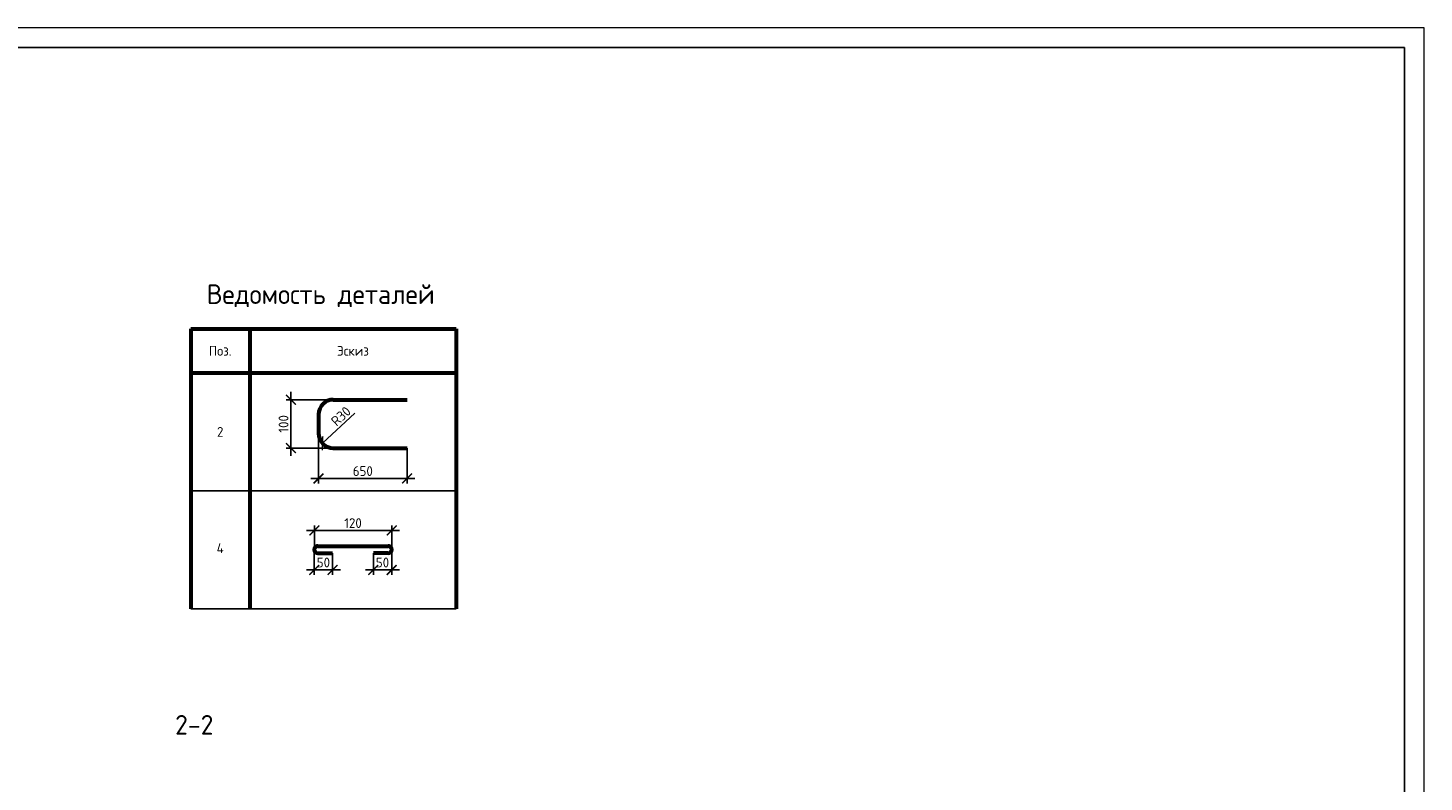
# Model space of a CAD drawing. Header units: millimetres. Extents: x 130535 to 1380046, y -52734 to 121434.
# Tile 24 of 64: x 434036 to 469535, y 15027 to 34210. Entities that reach past the tile are written whole.
import ezdxf
from ezdxf.enums import TextEntityAlignment as Align

# ---------------------------------------------------------------- set-up
doc = ezdxf.new("R2010")
doc.units = ezdxf.units.MM
doc.layers.get('DEFPOINTS').update_dxf_attribs({"color": 1, "lineweight": 0})
for name, color, linetype, lineweight in [('Основная 0.60', 142, 'Continuous', 60), ('РАЗМЕРЫ', 1, 'Continuous', 9), ('Текст 5.00', 82, 'Continuous', 50), ('ТОНКИЕ', 7, 'Continuous', 9)]:
    doc.layers.add(name, color=color, linetype=linetype, lineweight=lineweight)
doc.layers.add('ТОЛСТЫЕ_ОСНОВНЫЕ', color=6, linetype='Continuous')
doc.styles.add('GOST-2.304_Type-B', font='GOST Common.ttf')
doc.dimstyles.new('СПДС', dxfattribs={"dimscale": 100, "dimtxt": 2.5, "dimasz": 2.5, "dimexe": 1.25, "dimexo": 0, "dimtad": 1, "dimdec": 0, "dimtxsty": 'GOST-2.304_Type-B', "dimblk": 'ARCHTICK', "dimcen": 2.5, "dimdle": 2, "dimadec": 0, "dimazin": 2, "dimtfac": 0.75, "dimtdec": 0, "dimtmove": 1, "dimatfit": 3, "dimfxl": 1, "dimtolj": 1, "dimarcsym": 1})

# ---------------------------------------------------------------- blocks, each defined once
blk = doc.blocks.new('*U5')
at = {"layer": 'ТОЛСТЫЕ_ОСНОВНЫЕ', "color": 6}
blk.add_lwpolyline([(20, 5), (589, 5), (589, 415), (20, 415)], close=True, dxfattribs=at)
at = {"layer": 'ТОНКИЕ'}
blk.add_lwpolyline([(0, 0), (594, 0), (594, 420), (0, 420)], close=True, dxfattribs=at)
blk = doc.blocks.new('_ArchTick')
at = {"color": 0, "linetype": 'ByBlock', "const_width": 0.15}
blk.add_lwpolyline([(-0.5, -0.5), (0.5, 0.5)], dxfattribs=at)
blk = doc.blocks.new('*D467')
at = {"layer": 'DEFPOINTS', "color": 0, "linetype": 'Continuous', "lineweight": 0, "transparency": 16777216}
for p in [(440723, 24754), (441801, 24754), (441801, 23524)]:
    blk.add_point(p, dxfattribs=at)
at = {"layer": 'РАЗМЕРЫ', "color": 0, "linetype": 'Continuous', "lineweight": -2, "transparency": 16777216}
for p, q in [((440723, 23324), (440723, 24954)), ((441801, 24754), (440598, 24754)), ((441801, 23524), (440598, 23524))]:
    blk.add_line(p, q, dxfattribs=at)
at = {"layer": 'РАЗМЕРЫ', "color": 0, "linetype": 'Continuous', "lineweight": -2, "transparency": 16777216, "xscale": 250, "yscale": 250, "zscale": 250}
for p, rotation in [((440723, 24754), 90), ((440723, 23524), 270)]:
    blk.add_blockref('_ArchTick', p, dxfattribs=dict(at, rotation=rotation))
at = {"layer": 'РАЗМЕРЫ', "color": 0, "linetype": 'Continuous', "lineweight": 0, "transparency": 16777216, "insert": (440536, 24139), "char_height": 250, "attachment_point": 5, "rotation": 90, "style": 'GOST-2.304_Type-B'}
blk.add_mtext('\\A1;100', dxfattribs=at)
blk = doc.blocks.new('*D468')
at = {"layer": 'DEFPOINTS', "color": 0, "linetype": 'Continuous', "lineweight": 0, "transparency": 16777216}
for p in [(441426, 23899), (443676, 23524), (443676, 22751)]:
    blk.add_point(p, dxfattribs=at)
at = {"layer": 'РАЗМЕРЫ', "color": 0, "linetype": 'Continuous', "lineweight": -2, "transparency": 16777216}
for p, q in [((441426, 23899), (441426, 22626)), ((443676, 23524), (443676, 22626)), ((441226, 22751), (443876, 22751))]:
    blk.add_line(p, q, dxfattribs=at)
at = {"layer": 'РАЗМЕРЫ', "color": 0, "linetype": 'Continuous', "lineweight": -2, "transparency": 16777216, "xscale": 250, "yscale": 250, "zscale": 250, "rotation": 180}
blk.add_blockref('_ArchTick', (441426, 22751), dxfattribs=at)
at = {"layer": 'РАЗМЕРЫ', "color": 0, "linetype": 'Continuous', "lineweight": -2, "transparency": 16777216, "xscale": 250, "yscale": 250, "zscale": 250}
blk.add_blockref('_ArchTick', (443676, 22751), dxfattribs=at)
at = {"layer": 'РАЗМЕРЫ', "color": 0, "linetype": 'Continuous', "lineweight": 0, "transparency": 16777216, "insert": (442551, 22938), "char_height": 250, "attachment_point": 5, "style": 'GOST-2.304_Type-B'}
blk.add_mtext('\\A1;650', dxfattribs=at)
blk = doc.blocks.new('*D469')
at = {"layer": 'DEFPOINTS', "color": 0, "linetype": 'Continuous', "lineweight": 0, "transparency": 16777216}
for p in [(441801, 23899), (441526, 23644)]:
    blk.add_point(p, dxfattribs=at)
at = {"layer": 'РАЗМЕРЫ', "color": 0, "linetype": 'Continuous', "lineweight": -2, "transparency": 16777216}
blk.add_line((442351, 24409), (441526, 23644), dxfattribs=at)
at = {"layer": 'РАЗМЕРЫ', "color": 0, "linetype": 'Continuous', "lineweight": -2, "transparency": 16777216, "xscale": 250, "yscale": 250, "zscale": 250, "rotation": 222.8482016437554}
blk.add_blockref('_ArchTick', (441526, 23644), dxfattribs=at)
at = {"layer": 'РАЗМЕРЫ', "color": 0, "linetype": 'Continuous', "lineweight": 0, "transparency": 16777216, "insert": (441994, 24334), "char_height": 250, "attachment_point": 5, "rotation": 42.8482, "style": 'GOST-2.304_Type-B'}
blk.add_mtext('\\A1;R30', dxfattribs=at)
blk = doc.blocks.new('*D470')
at = {"layer": 'DEFPOINTS', "color": 0, "linetype": 'Continuous', "lineweight": 0, "transparency": 16777216}
for p in [(442819, 20848), (443286, 20939), (442819, 20424)]:
    blk.add_point(p, dxfattribs=at)
at = {"layer": 'РАЗМЕРЫ', "color": 0, "linetype": 'Continuous', "lineweight": -2, "transparency": 16777216}
for p, q in [((442819, 20848), (442819, 20299)), ((443286, 20939), (443286, 20299)), ((443486, 20424), (442619, 20424))]:
    blk.add_line(p, q, dxfattribs=at)
at = {"layer": 'РАЗМЕРЫ', "color": 0, "linetype": 'Continuous', "lineweight": -2, "transparency": 16777216, "xscale": 250, "yscale": 250, "zscale": 250, "rotation": 180}
blk.add_blockref('_ArchTick', (442819, 20424), dxfattribs=at)
at = {"layer": 'РАЗМЕРЫ', "color": 0, "linetype": 'Continuous', "lineweight": -2, "transparency": 16777216, "xscale": 250, "yscale": 250, "zscale": 250}
blk.add_blockref('_ArchTick', (443286, 20424), dxfattribs=at)
at = {"layer": 'РАЗМЕРЫ', "color": 0, "linetype": 'Continuous', "lineweight": 0, "transparency": 16777216, "insert": (443052, 20612), "char_height": 250, "attachment_point": 5, "style": 'GOST-2.304_Type-B'}
blk.add_mtext('\\A1;50', dxfattribs=at)
blk = doc.blocks.new('*D471')
at = {"layer": 'DEFPOINTS', "color": 0, "linetype": 'Continuous', "lineweight": 0, "transparency": 16777216}
for p in [(441317, 20939), (441784, 20848), (441784, 20424)]:
    blk.add_point(p, dxfattribs=at)
at = {"layer": 'РАЗМЕРЫ', "color": 0, "linetype": 'Continuous', "lineweight": -2, "transparency": 16777216}
for p, q in [((441317, 20939), (441317, 20299)), ((441784, 20848), (441784, 20299)), ((441117, 20424), (441984, 20424))]:
    blk.add_line(p, q, dxfattribs=at)
at = {"layer": 'РАЗМЕРЫ', "color": 0, "linetype": 'Continuous', "lineweight": -2, "transparency": 16777216, "xscale": 250, "yscale": 250, "zscale": 250, "rotation": 180}
blk.add_blockref('_ArchTick', (441317, 20424), dxfattribs=at)
at = {"layer": 'РАЗМЕРЫ', "color": 0, "linetype": 'Continuous', "lineweight": -2, "transparency": 16777216, "xscale": 250, "yscale": 250, "zscale": 250}
blk.add_blockref('_ArchTick', (441784, 20424), dxfattribs=at)
at = {"layer": 'РАЗМЕРЫ', "color": 0, "linetype": 'Continuous', "lineweight": 0, "transparency": 16777216, "insert": (441550, 20612), "char_height": 250, "attachment_point": 5, "style": 'GOST-2.304_Type-B'}
blk.add_mtext('\\A1;50', dxfattribs=at)
blk = doc.blocks.new('*D472')
at = {"layer": 'DEFPOINTS', "color": 0, "linetype": 'Continuous', "lineweight": 0, "transparency": 16777216}
for p in [(443286, 21427), (441319, 20959), (443286, 20938)]:
    blk.add_point(p, dxfattribs=at)
at = {"layer": 'РАЗМЕРЫ', "color": 0, "linetype": 'Continuous', "lineweight": -2, "transparency": 16777216}
for p, q in [((441119, 21427), (443486, 21427)), ((441319, 20959), (441319, 21552)), ((443286, 20938), (443286, 21552))]:
    blk.add_line(p, q, dxfattribs=at)
at = {"layer": 'РАЗМЕРЫ', "color": 0, "linetype": 'Continuous', "lineweight": -2, "transparency": 16777216, "xscale": 250, "yscale": 250, "zscale": 250, "rotation": 180}
blk.add_blockref('_ArchTick', (441319, 21427), dxfattribs=at)
at = {"layer": 'РАЗМЕРЫ', "color": 0, "linetype": 'Continuous', "lineweight": -2, "transparency": 16777216, "xscale": 250, "yscale": 250, "zscale": 250}
blk.add_blockref('_ArchTick', (443286, 21427), dxfattribs=at)
at = {"layer": 'РАЗМЕРЫ', "color": 0, "linetype": 'Continuous', "lineweight": 0, "transparency": 16777216, "insert": (442302, 21615), "char_height": 250, "attachment_point": 5, "style": 'GOST-2.304_Type-B'}
blk.add_mtext('\\A1;120', dxfattribs=at)

msp = doc.modelspace()

# ---------------------------------------------------------------- linework, layer by layer
at = {"layer": 'Основная 0.60', "linetype": 'Continuous', "lineweight": 60}
for p, q in [((438174.6, 26559.2), (444924.6, 26559.2)), ((438174.6, 26559.2), (438174.6, 19434.2)), ((439674.6, 26559.2), (439674.6, 19434.2)), ((444924.6, 26559.2), (444924.6, 19434.2)), ((438174.6, 25434.2), (444924.6, 25434.2))]:
    msp.add_line(p, q, dxfattribs=at)
at = {"layer": 'Основная 0.60'}
for p, q in [((441800.8, 24753.5), (443675.8, 24753.5)), ((441425.8, 24378.5), (441425.8, 23899)), ((441800.8, 23524), (443675.8, 23524)), ((441408.8, 21031.1), (443193.9, 21031.1)), ((441408.8, 20847.5), (441783.8, 20847.5)), ((443193.9, 20847.5), (442818.9, 20847.5))]:
    msp.add_line(p, q, dxfattribs=at)
at = {"layer": 'Основная 0.60', "linetype": 'Continuous', "lineweight": -3}
for p, q in [((438174.6, 22434.2), (444924.6, 22434.2)), ((438174.6, 22434.2), (444924.6, 22434.2)), ((438174.6, 19434.2), (444924.6, 19434.2))]:
    msp.add_line(p, q, dxfattribs=at)
at = {"layer": 'Основная 0.60'}
for centre, radius, start, end in [((441800.8, 24378.5), 375, 90, 180), ((441800.8, 23899), 375, 180, 270), ((441408.8, 20939.3), 91.8, 90, 270), ((443193.9, 20939.3), 91.8, 270, 90)]:
    msp.add_arc(centre, radius, start, end, dxfattribs=at)

# ---------------------------------------------------------------- block references
at = {"xscale": 100, "yscale": 100, "zscale": 100}
msp.add_blockref('*U5', (410134.8, -7790.1), dxfattribs=at)

# ---------------------------------------------------------------- texts
at = {"layer": 'Основная 0.60', "linetype": 'Continuous', "lineweight": -3, "attachment_point": 5, "style": 'GOST-2.304_Type-B'}
for s, insert, char_height, width in [('Ведомость деталей', (441479.5, 27397.5), 500, 6669.969), ('Поз.', (438924.6, 25996.7), 250, 1200), ('Эскиз', (442299.6, 25996.7), 250, 1200), ('2', (438924.6, 23934.2), 250, 1200), ('4', (438924.6, 20974.3), 250, 1200)]:
    msp.add_mtext(s, dxfattribs=dict(at, insert=insert, char_height=char_height, width=width))
at = {"layer": 'Текст 5.00', "style": 'GOST-2.304_Type-B'}
msp.add_text('2-2', height=500, dxfattribs=at).set_placement((438265.6, 16483.7), align=Align.MIDDLE_CENTER)

# ---------------------------------------------------------------- dimensions: what is measured, and where the dimension line sits
at = {"layer": 'РАЗМЕРЫ', "color": 3, "linetype": 'Continuous', "lineweight": 0}
for base, p1, p2, angle, text, picture, middle in [((440723.2, 24753.5), (441800.8, 23524), (441800.8, 24753.5), 90, '100', '*D467', (440535.7, 24138.8)), ((442818.9, 20424.5), (443285.7, 20939.3), (442818.9, 20847.5), 180, '50', '*D470', (443052.3, 20612))]:
    dim = msp.add_linear_dim(base=base, p1=p1, p2=p2, angle=angle, text=text, dimstyle='СПДС', override={"dimlfac": 0.2}, dxfattribs=at)
    dim.commit()
    dim.dimension.update_dxf_attribs({"geometry": picture, "text_midpoint": middle})
dim = msp.add_radius_dim(center=(441800.8, 23899), mpoint=(441525.8, 23644), text='R30', dimstyle='СПДС', override={"dimlfac": 0.2}, dxfattribs=at)
dim.commit()
dim.dimension.update_dxf_attribs({"geometry": '*D469', "text_midpoint": (442121.5, 24196.5), "dimtype": 164})
for base, p1, p2, text, picture, middle in [((443675.8, 22750.6), (441425.8, 23899), (443675.8, 23524), '650', '*D468', (442550.8, 22938.1)), ((443285.7, 21427.3), (441319.2, 20959.3), (443285.7, 20938.4), '120', '*D472', (442302.4, 21614.8)), ((441783.8, 20424.5), (441317, 20939.3), (441783.8, 20847.5), '50', '*D471', (441550.4, 20612))]:
    dim = msp.add_linear_dim(base=base, p1=p1, p2=p2, text=text, dimstyle='СПДС', override={"dimlfac": 0.2}, dxfattribs=at)
    dim.commit()
    dim.dimension.update_dxf_attribs({"geometry": picture, "text_midpoint": middle})

doc.saveas('drawing.dxf')
